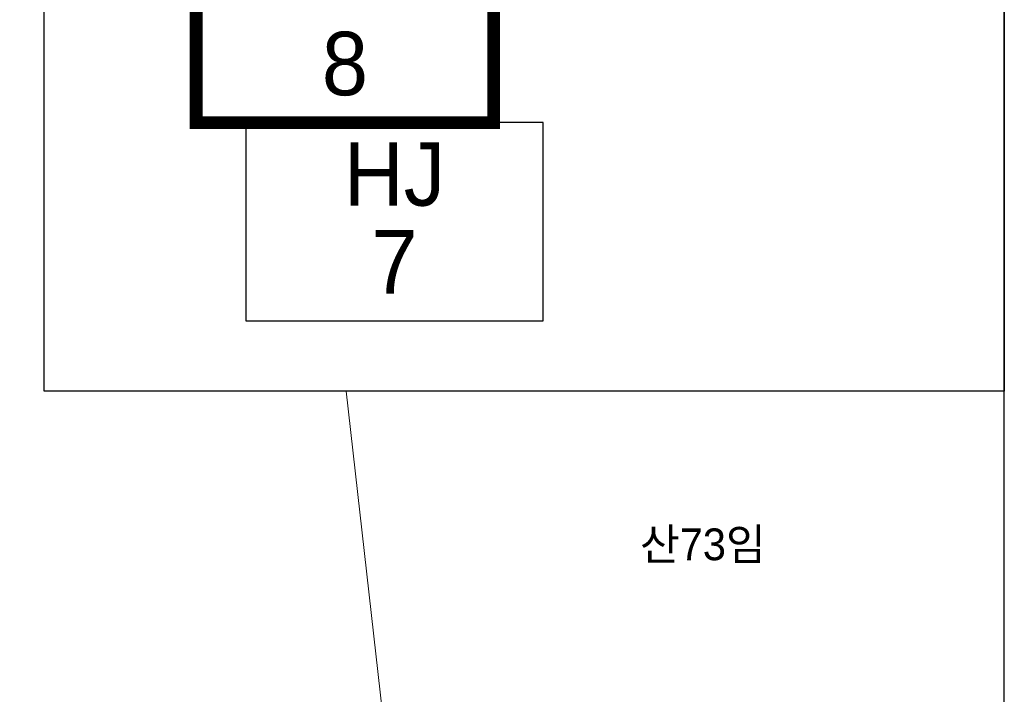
# Model space of a CAD drawing. Header units: metres. Extents: x 183400 to 184400, y 422200 to 427800.
# Tile 115 of 221: x 184022 to 184100, y 425286 to 425339. Entities that reach past the tile are written whole.
import ezdxf
from ezdxf.enums import TextEntityAlignment as Align

# ---------------------------------------------------------------- set-up
doc = ezdxf.new("R2010")
doc.units = ezdxf.units.M
doc.layers.add('일람표', color=7, linetype='Continuous')
doc.layers.add('지번', color=252, linetype='Continuous', lineweight=5)
doc.layers.add('지적', color=252, linetype='Continuous', lineweight=5)
doc.styles.add('CGS', font='Dotum.ttf')
doc.styles.add('UPM', font='Gulim.ttf')

msp = doc.modelspace()

# ---------------------------------------------------------------- linework, layer by layer
at = {"layer": '일람표'}
for points in [[(183500, 425000), (184100, 425000), (184100, 425400), (183500, 425400)], [(184100, 425309.794), (184024.375, 425309.794), (184024.375, 425400), (184100, 425400)]]:
    msp.add_lwpolyline(points, close=True, dxfattribs=at)
at = {"layer": '일람표', "linetype": 'Continuous', "const_width": 1, "flags": 128}
msp.add_lwpolyline([(184036.341, 425330.96), (184059.779, 425330.96), (184059.779, 425346.585), (184036.341, 425346.585)], close=True, dxfattribs=at)
at = {"layer": '일람표', "linetype": 'Continuous', "flags": 128}
msp.add_lwpolyline([(184040.248, 425315.335), (184063.685, 425315.335), (184063.685, 425330.96), (184040.248, 425330.96)], close=True, dxfattribs=at)
at = {"layer": '지적', "linetype": 'Continuous'}
for points in [[(183979.435, 425353.814), (183954.666, 425279.527), (183959.806, 425274.504), (183973.72, 425260.909), (184054.981, 425249.338), (184048.153, 425309.794)], [(184048.153, 425309.794), (184054.981, 425249.338), (184100, 425243.083)]]:
    msp.add_lwpolyline(points, dxfattribs=at)

# ---------------------------------------------------------------- texts
at = {"layer": '일람표', "linetype": 'Continuous', "style": 'CGS'}
for s, p in [('8', (184048.06, 425333.109)), ('7', (184051.966, 425317.484))]:
    msp.add_text(s, height=5, dxfattribs=at).set_placement(p, align=Align.CENTER)
msp.add_text('HJ', height=5, dxfattribs=at).set_placement((184051.966, 425326.909), align=Align.MIDDLE_CENTER)
at = {"layer": '지번', "style": 'UPM'}
msp.add_text('산73임', height=2.5, dxfattribs=at).set_placement((184076.252, 425297.732), align=Align.MIDDLE_CENTER)

doc.saveas('drawing.dxf')
